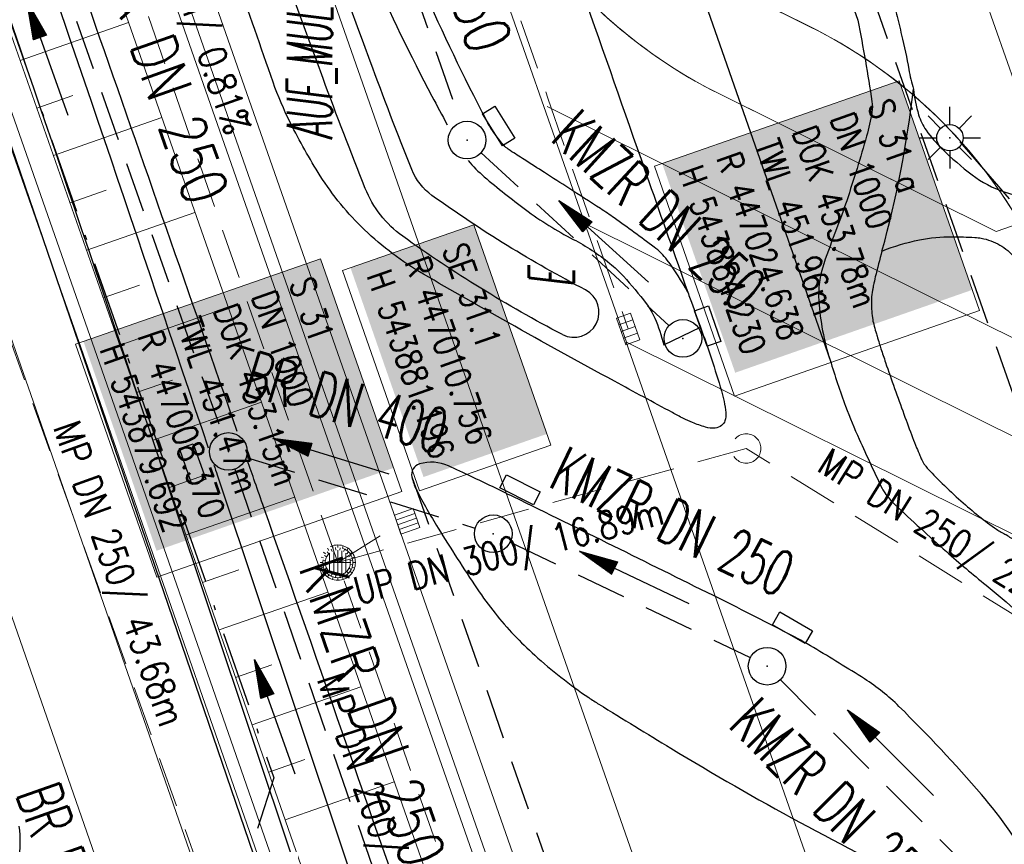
# Model space of a CAD drawing. Extents: x 446577 to 447216, y 443659 to 444842.
# Tile 104 of 177: x 446972 to 447011, y 443965 to 443998. Entities that reach past the tile are written whole.
import ezdxf
from ezdxf.enums import TextEntityAlignment as Align

# ---------------------------------------------------------------- set-up
doc = ezdxf.new("R2010")
doc.units = 0
doc.header["$LTSCALE"] = 2
doc.header["$MEASUREMENT"] = 0
for name, pattern in [('AUSGEZOGEN', [0]), ('BAB-FM2', [2.6, 1.5, -0.5, 0.1, -0.5]), ('GESTRICH-X2', [1.5, 1, -0.5])]:
    doc.linetypes.add(name, pattern=pattern)
doc.layers.get('0').update_dxf_attribs({"linetype": 'AUSGEZOGEN'})
for name, color, linetype in [('204-GRENZL-BAB', 7, 'AUSGEZOGEN'), ('ANMERKUNG', 7, 'CONTINUOUS'), ('BAB_FM', 5, 'BAB-FM2'), ('Beschriftung', 7, 'CONTINUOUS'), ('BOESCHG', 250, 'AUSGEZOGEN'), ('FBRTOP', 250, 'AUSGEZOGEN'), ('GLOBAL', 7, 'CONTINUOUS'), ('Hintergrund', 7, 'CONTINUOUS'), ('Hintergrundplan', 7, 'CONTINUOUS'), ('KANAL', 7, 'GESTRICH-X2'), ('MULDE', 250, 'AUSGEZOGEN'), ('PFEIL', 7, 'CONTINUOUS'), ('SCHLITZRINNE', 200, 'AUSGEZOGEN'), ('SCHSYMBOL', 200, 'AUSGEZOGEN'), ('SIGNATUR', 4, 'AUSGEZOGEN'), ('STRASSE', 250, 'AUSGEZOGEN'), ('TEXTO', 4, 'CONTINUOUS'), ('WEG', 250, 'GESTRICH-X2')]:
    doc.layers.add(name, color=color, linetype=linetype)
doc.styles.add('6', font='txt_____.ttf', dxfattribs={"width": 0.8, "height": 1})
doc.styles.add('8', font='txt_____.ttf', dxfattribs={"width": 0.8, "height": 1})
doc.styles.add('ROMANS', font='romans.shx', dxfattribs={"width": 0.8})

# ---------------------------------------------------------------- blocks, each defined once
blk = doc.blocks.new('GST')
at = {"color": 0}
blk.add_circle((0, 0), 0.75, dxfattribs=at)
blk.add_point((0, 0), dxfattribs=at)
blk = doc.blocks.new('17')
blk.add_lwpolyline([(-0.755, -1.218), (0.748, -1.218), (0.748, -1.801), (-0.755, -1.801)], close=True)
blk.add_blockref('GST', (0, 0))
blk = doc.blocks.new('LICHTM')
for p, q in [((0, 0.75), (0, 1.75)), ((-0.53, 0.53), (-1.237, 1.237)), ((0.53, 0.53), (1.237, 1.237)), ((-1.75, 0), (-0.75, 0)), ((0.75, 0), (1.75, 0)), ((-0.53, -0.53), (-1.237, -1.237)), ((0.53, -0.53), (1.237, -1.237)), ((0, -0.75), (0, -1.75))]:
    blk.add_line(p, q)
blk.add_circle((0, 0), 0.75)
blk.add_point((0, 0))
blk = doc.blocks.new('PFEIL2')
at = {"color": 0}
for p, q in [((0.88, 0.002), (-2.401, -0.012)), ((0.881, -0.271), (0.879, 0.276)), ((0.879, 0.276), (2.429, 0.009)), ((0.911, 0.27), (0.879, 0.265)), ((0.965, 0.261), (0.879, 0.246)), ((1.019, 0.252), (0.879, 0.228)), ((1.073, 0.242), (0.879, 0.209)), ((1.127, 0.233), (0.879, 0.191)), ((1.181, 0.224), (0.879, 0.172)), ((1.235, 0.214), (0.879, 0.154)), ((1.289, 0.205), (0.879, 0.135)), ((1.343, 0.196), (0.879, 0.117)), ((1.397, 0.187), (0.879, 0.098)), ((1.451, 0.177), (0.879, 0.08)), ((1.505, 0.168), (0.879, 0.061)), ((1.559, 0.159), (0.88, 0.043)), ((1.613, 0.149), (0.88, 0.024)), ((1.668, 0.14), (0.88, 0.006)), ((1.722, 0.131), (0.88, -0.013)), ((1.776, 0.121), (0.88, -0.031)), ((1.83, 0.112), (0.88, -0.05)), ((1.884, 0.103), (0.88, -0.068)), ((1.938, 0.094), (0.88, -0.087)), ((1.992, 0.084), (0.88, -0.105)), ((2.046, 0.075), (0.88, -0.124)), ((2.1, 0.066), (0.88, -0.142)), ((2.154, 0.056), (0.88, -0.161)), ((2.208, 0.047), (0.88, -0.179)), ((2.262, 0.038), (0.881, -0.198)), ((2.316, 0.029), (0.881, -0.216)), ((2.37, 0.019), (0.881, -0.235)), ((2.424, 0.01), (0.881, -0.253)), ((2.429, 0.009), (0.881, -0.271))]:
    blk.add_line(p, q, dxfattribs=at)
blk = doc.blocks.new('SK-quadrat Rand')
at = {"color": 18, "lineweight": 9, "true_color": 0x000000}
for p, q in [((-0.4, 0.8), (-0.4, 0)), ((-0.4, 0.8), (0.4, 0.8)), ((-0.2, 0.8), (-0.2, 0)), ((0, 0.8), (0, 0)), ((0.2, 0.8), (0.2, 0)), ((0.4, 0.8), (0.4, 0)), ((-0.4, 0), (0.4, 0))]:
    blk.add_line(p, q, dxfattribs=at)
blk = doc.blocks.new('Muldenschacht')
at = {"color": 18, "lineweight": 9, "true_color": 0x000000}
for p, q in [((-0.484382, 0.356002), (-0.565365, 0.41484)), ((-0.350626, 0.358645), (-0.421053, 0.429778)), ((-0.351511, 0.488874), (-0.410348, 0.569857)), ((-0.228204, 0.447647), (-0.274147, 0.536581)), ((-0.215015, 0.669384), (-0.184082, 0.574183)), ((-0.096655, 0.595502), (-0.080293, 0.496748)), ((0.001562, 0.503479), (0.001464, -0.497521)), ((0.001513, 0.703679), (0.001513, 0.603579)), ((0.093794, 0.596447), (0.078414, 0.497536)), ((0.218041, 0.669384), (0.187109, 0.574183)), ((0.271415, 0.539517), (0.226431, 0.450094)), ((0.413374, 0.569857), (0.354537, 0.488874)), ((0.425748, 0.42812), (0.355042, 0.357263)), ((0.568391, 0.41484), (0.487409, 0.356002)), ((-0.599087, 0.002979), (-0.699187, 0.002979)), ((-0.569691, 0.188574), (-0.664892, 0.219507)), ((-0.492399, 0.083917), (-0.591181, 0.100105)), ((-0.444073, 0.230912), (-0.53319, 0.276499)), ((0.502013, 0.002979), (-0.498987, 0.002979)), ((0.474843, 0.165641), (-0.471817, 0.165641)), ((0.38186, 0.328304), (-0.378834, 0.328304)), ((0.447803, 0.22953), (0.537061, 0.27484)), ((0.4959, 0.080963), (0.594778, 0.096559)), ((0.572718, 0.188574), (0.667918, 0.219507)), ((0.602083, 0.008988), (0.702178, 0.00999)), ((-0.569691, -0.182617), (-0.664892, -0.21355)), ((-0.493148, -0.073251), (-0.59208, -0.088497)), ((-0.484382, -0.350045), (-0.565365, -0.408882)), ((-0.445326, -0.222488), (-0.534694, -0.267581)), ((0.474843, -0.159684), (-0.471817, -0.159684)), ((-0.352742, -0.35058), (-0.423593, -0.421292)), ((0.38186, -0.322346), (-0.378834, -0.322346)), ((0.426841, -0.421069), (0.355953, -0.350395)), ((0.446654, -0.225822), (0.535682, -0.271583)), ((0.487409, -0.350045), (0.568391, -0.408882)), ((0.496174, -0.073247), (0.595107, -0.088493)), ((0.572718, -0.182617), (0.667918, -0.21355)), ((-0.351511, -0.482917), (-0.410348, -0.5639)), ((-0.228006, -0.441793), (-0.273909, -0.530747)), ((-0.184082, -0.568226), (-0.215015, -0.663427)), ((-0.079489, -0.490923), (-0.095689, -0.589704)), ((0.001513, -0.597621), (0.001513, -0.697721)), ((0.079714, -0.491374), (0.095355, -0.590245)), ((0.187109, -0.568226), (0.218041, -0.663427)), ((0.271696, -0.533418), (0.226665, -0.444019)), ((0.354537, -0.482917), (0.413374, -0.5639))]:
    blk.add_line(p, q, dxfattribs=at)
for radius in [0.7007, 0.6006, 0.5005]:
    blk.add_circle((0.001513, 0.002979), radius, dxfattribs=at)
blk = doc.blocks.new('SK-rechteck Mitt')
at = {"color": 18, "lineweight": 9, "true_color": 0x000000}
for p, q in [((-0.375, 0.2), (-0.375, -0.2)), ((-0.375, 0.2), (0.375, 0.2)), ((-0.1875, 0.2), (-0.1875, -0.2)), ((0, 0.2), (0, -0.2)), ((0.1875, 0.2), (0.1875, -0.2)), ((0.375, 0.2), (0.375, -0.2)), ((-0.375, -0.2), (0.375, -0.2))]:
    blk.add_line(p, q, dxfattribs=at)
blk = doc.blocks.new('Schacht')
at = {"color": 18, "lineweight": 9, "true_color": 0x000000}
blk.add_circle((0, 0), 0.779, dxfattribs=at)

msp = doc.modelspace()

# ---------------------------------------------------------------- linework, layer by layer
at = {"layer": '204-GRENZL-BAB', "flags": 128}
msp.add_lwpolyline([(446959.422, 444029.301), (446990.658, 443938.01)], dxfattribs=at)
at = {"layer": 'BAB_FM', "flags": 128}
for points in [[(446922.017, 444124.26), (446927.549, 444125.698), (446927.899, 444125.558), (446928.259, 444125.049), (446932.341, 444112.186), (446932.415, 444111.329), (446932.161, 444110.826), (446930.186, 444109.826), (446932.537, 444110.517), (446932.785, 444110.389), (446934.977, 444103.552), (446982.372, 443967.653), (446978.591, 443956.014), (446979.295, 443953.253)], [(447009.685, 443992.966), (447012.696, 443989.484), (447015.345, 443983.805), (447016.057, 443984.065)]]:
    msp.add_lwpolyline(points, dxfattribs=at)
at = {"layer": 'Beschriftung', "color": 18, "lineweight": 9, "true_color": 0x000000}
for points in [[(447007.277, 443995.399), (447010.47, 443986.257), (447000.715, 443982.849), (446997.522, 443991.991), (447007.277, 443995.399)], [(446990.332, 443989.665), (446993.394, 443980.9), (446988.17, 443979.075), (446985.109, 443987.84), (446990.332, 443989.665)], [(446984.231, 443988.314), (446987.468, 443979.047), (446977.713, 443975.639), (446974.476, 443984.907), (446984.231, 443988.314)]]:
    msp.add_lwpolyline(points, close=True, dxfattribs=at)
at = {"layer": 'BOESCHG'}
msp.add_arc((446967.37, 443965.087), 4.9, 335.7587, 7.5593, dxfattribs=at)
at = {"layer": 'FBRTOP', "color": 0, "const_width": 0.5}
for points in [[(446900.98, 444066.64, 0.001569), (446904.679, 444054.626, 0.001572), (446908.562, 444042.288, 0.001661), (446912.313, 444030.636, 0.001473), (446916.976, 444016.455, 0.002148), (446920.244, 444006.753, 0.000639), (446924.384, 443994.686, 0.001194), (446926.622, 443988.238, 0.000004), (446928.252, 443983.582, 0.00003), (446928.459, 443982.988, 0.000003), (446932.589, 443971.189, -0.000018), (446936.719, 443959.39, -0.000007), (446940.848, 443947.592, 0.000013), (446944.977, 443935.794, 0.000013), (446949.106, 443923.995, -0.000019), (446953.236, 443912.197, -0.000006), (446957.365, 443900.399, 0.000004), (446961.494, 443888.601, 0.000002), (446973.881, 443853.206, 0.000002), (446986.269, 443817.81, 0.000004), (446998.657, 443782.416, -0.000006), (447011.045, 443747.021, -0.000001), (447016.033, 443732.768, 0.000003)], [(446931.413, 444062.95, 0.001572), (446935.242, 444050.785, 0.00166), (446938.941, 444039.294, 0.001474), (446943.541, 444025.305, 0.002147), (446946.768, 444015.725, 0.00064), (446950.859, 444003.802, 0.001194), (446953.074, 443997.422, 0.000004), (446954.683, 443992.821, 0.00003), (446954.889, 443992.234, 0.000003), (446959.018, 443980.437, -0.000018), (446963.147, 443968.64, -0.000007), (446967.276, 443956.841, 0.000013), (446971.405, 443945.042, 0.000013), (446975.535, 443933.245, -0.000019), (446979.664, 443921.447, -0.000006), (446983.793, 443909.648, 0.000004), (446987.922, 443897.849, 0.000002), (447000.31, 443862.454, 0.000002), (447012.697, 443827.06, 0.000004), (447025.085, 443791.665, -0.000006), (447037.473, 443756.271, 0), (447039.084, 443751.668, 0.000003)], [(446866.566, 444271.777, 0.002691), (446871.765, 444245.898, 0.003085), (446877.214, 444220.305, 0.003296), (446882.62, 444196.418, 0.003493), (446888.335, 444172.666, 0.003551), (446894.287, 444149.378, 0.002848), (446900.319, 444126.973, 0.002558), (446907.306, 444102.1, 0.002824), (446915.542, 444073.946, 0.003985), (446921.651, 444054.071, 0.002928), (446930.243, 444027.436, 0.003935), (446936.907, 444007.707, 0.000126), (446946.647, 443979.626, 0.000195), (446952.953, 443961.485, 0.000026), (446968.558, 443916.655, 0.000443), (446969.471, 443914.039, 0.00013), (446975.672, 443896.342, -0.000082), (446985.547, 443868.172, -0.00001), (446990.142, 443855.056, -0.000011), (446994.25, 443843.328, -0.000533)]]:
    msp.add_lwpolyline(points, format="xyb", dxfattribs=at)
at = {"layer": 'FBRTOP', "color": 0}
msp.add_lwpolyline([(446906.283, 444163.064, 0.003557), (446913.219, 444136.335, 0.004717), (446918.783, 444116.265, 0.000024), (446923.206, 444100.879, 0.003676), (446923.236, 444100.778, 0.000171), (446925.25, 444094.15, 0.000048), (446932.443, 444070.518, 0.000065), (446938.908, 444049.294, 0.003486), (446939.03, 444048.902, 0.003745), (446939.222, 444048.317, 0.000068), (446950.069, 444016.112, 0.000011), (446956.461, 443997.144, 0.001698), (446956.504, 443997.019, 0.000349), (446956.714, 443996.41, 0.000013), (446962.54, 443979.58, 0.000005), (446967.365, 443965.643, 0.00002), (446968.622, 443962.013, 0.001124), (446976.568, 443939.234, -0.000442), (446996.834, 443881.391), (447012.742, 443835.838, 0.000388), (447024.088, 443803.43, 0.00025), (447041.743, 443753.205)], format="xyb", dxfattribs=at)
at = {"layer": 'Hintergrund', "color": 254, "lineweight": 18, "true_color": 0xcccccc}
for p, q in [((447021.892, 443966.697), (446983.18, 444077.202)), ((446996.411, 443984.99), (446966.192, 444071.251)), ((446972.691, 443982.904), (446963.29, 444009.715)), ((446972.269, 443996.197), (446976.581, 443997.709)), ((446972.93, 443994.31), (446974.367, 443994.814)), ((446993.26, 443994.369), (447016.189, 443982.976)), ((446973.592, 443992.422), (446977.903, 443993.934)), ((446974.254, 443990.535), (446975.691, 443991.039)), ((446974.916, 443988.648), (446979.225, 443990.159)), ((446994.92, 443989.636), (447017.846, 443978.244)), ((446975.578, 443986.76), (446977.014, 443987.264)), ((446976.239, 443984.873), (446980.547, 443986.384)), ((447013.36, 443976.565), (446996.407, 443984.989)), ((446976.899, 443982.985), (446978.336, 443983.486)), ((446981.119, 443958.72), (446972.691, 443982.904)), ((446977.557, 443981.096), (446981.872, 443982.6)), ((446978.215, 443979.208), (446979.654, 443979.709)), ((446978.873, 443977.319), (446983.194, 443978.825)), ((446979.531, 443975.43), (446980.973, 443975.933)), ((446980.19, 443973.542), (446984.516, 443975.05)), ((446980.848, 443971.653), (446982.291, 443972.156)), ((446981.506, 443969.765), (446985.838, 443971.275)), ((446982.164, 443967.876), (446983.609, 443968.38)), ((446982.822, 443965.987), (446987.161, 443967.499))]:
    msp.add_line(p, q, dxfattribs=at)
for points in [[(447021.261, 443893.487), (447021.896, 443900.835, 0.198133), (447010.422, 443937.199), (447007.627, 443940.538, -0.068573), (447003.277, 443947.477, -0.001832), (447003.139, 443947.786, 0.178534), (447001.695, 443949.278), (446997.497, 443951.298, -0.198913), (446995.966, 443953.009), (446914.662, 444185.083, -0.187649), (446914.736, 444187.257), (446916.409, 444191.158, 0.198913), (446916.437, 444193.454), (446910.291, 444211.161, 0.052334), (446897.348, 444238.542)], [(446903.359, 444203.008, -0.017902), (446910.831, 444185.443), (446913.488, 444177.859), (446993.075, 443950.61, -0.092735), (446995.605, 443929.397)], [(447025.873, 443932.602), (447025.319, 443925.474), (447024.945, 443922.003, 0.097186), (447014.639, 443940.729, -0.09023), (447007.563, 443953.176), (446996.406, 443984.989)]]:
    msp.add_lwpolyline(points, format="xyb", dxfattribs=at)
for points in [[(446902.398, 444202.729), (446905.261, 444192.848), (446910.297, 444175.871), (446917.828, 444151.366), (446925.192, 444128.793), (446933.77, 444103.494), (446939.308, 444087.576), (446949.306, 444058.845), (446949.577, 444057.991), (446958.506, 444032.44), (446966.121, 444010.707), (446975.523, 443983.894), (446983.952, 443959.707), (446993.618, 443932.044), (446994.661, 443929.066)], [(446903.359, 444203.008), (446906.221, 444193.129), (446911.254, 444176.16), (446918.782, 444151.668), (446926.14, 444129.109), (446934.716, 444103.819), (446940.252, 444087.904), (446950.255, 444059.16), (446950.526, 444058.308), (446959.45, 444032.77), (446967.065, 444011.038), (446976.467, 443984.224), (446984.896, 443960.036), (446994.562, 443932.374), (446995.605, 443929.397)], [(446901.918, 444202.59), (446904.782, 444192.707), (446909.819, 444175.726), (446917.352, 444151.215), (446924.717, 444128.635), (446933.297, 444103.331), (446938.836, 444087.411), (446948.831, 444058.687), (446949.102, 444057.833), (446958.034, 444032.275), (446965.649, 444010.542), (446975.051, 443983.729), (446983.48, 443959.542), (446993.146, 443931.879), (446994.189, 443928.901)], [(446912.719, 444186.104), (446915.376, 444178.52), (446994.814, 443951.696)], [(446913.695, 444184.829), (446995.079, 443952.461), (446997.497, 443951.298)]]:
    msp.add_lwpolyline(points, dxfattribs=at)
msp.add_lwpolyline([(446992.685, 444003.03), (446991.739, 444002.701, 0.146526), (447000.115, 443994.872), (447011.139, 443989.393), (447012.09, 443989.727, 0.146323), (447003.72, 443997.547), (446992.685, 444003.03)], format="xyb", close=True, dxfattribs=at)
at = {"layer": 'Hintergrundplan', "color": 254, "lineweight": 18, "true_color": 0xcccccc}
for p, q in [((447001.203, 443951.652), (446915.837, 444195.33)), ((447021.892, 443966.697), (446983.18, 444077.202)), ((446996.411, 443984.99), (446966.192, 444071.251)), ((446963.29, 444009.715), (446972.691, 443982.904)), ((446972.269, 443996.197), (446976.581, 443997.709)), ((446972.93, 443994.31), (446974.367, 443994.814)), ((446993.26, 443994.369), (447016.189, 443982.976)), ((446973.592, 443992.422), (446977.903, 443993.934)), ((446974.254, 443990.535), (446975.691, 443991.039)), ((446974.916, 443988.648), (446979.225, 443990.159)), ((446994.92, 443989.636), (447017.846, 443978.244)), ((446975.578, 443986.76), (446977.014, 443987.264)), ((446976.239, 443984.873), (446980.547, 443986.384)), ((447013.36, 443976.565), (446996.407, 443984.989)), ((446976.899, 443982.985), (446978.336, 443983.486)), ((446972.691, 443982.904), (446981.119, 443958.72)), ((446977.557, 443981.096), (446981.872, 443982.6)), ((446978.215, 443979.208), (446979.654, 443979.709)), ((446978.873, 443977.319), (446983.194, 443978.825)), ((446979.531, 443975.43), (446980.973, 443975.933)), ((446980.19, 443973.542), (446984.516, 443975.05)), ((446980.848, 443971.653), (446982.291, 443972.156)), ((446981.506, 443969.765), (446985.838, 443971.275)), ((446982.164, 443967.876), (446983.609, 443968.38)), ((446982.822, 443965.987), (446987.161, 443967.499))]:
    msp.add_line(p, q, dxfattribs=at)
for points in [[(446876.311, 444276.479, 0.001546), (446880.265, 444258.949), (446884.86, 444241.143), (446889.217, 444225.002), (446895.1, 444204.114), (446898.904, 444190.984), (446903.955, 444173.956), (446911.512, 444149.366), (446918.905, 444126.702), (446927.504, 444101.342), (446933.051, 444085.399), (446943.019, 444056.752), (446943.292, 444055.895), (446952.252, 444030.254), (446959.869, 444008.516), (446969.269, 443981.708), (446977.696, 443957.527), (446987.364, 443929.859), (446992.826, 443914.269), (447001.849, 443888.473), (447004.918, 443879.844), (447010.397, 443864.117), (447011.292, 443861.654), (447020.355, 443835.697)], [(447021.261, 443893.487), (447021.896, 443900.835, 0.198133), (447010.422, 443937.199), (447007.627, 443940.538, -0.068573), (447003.277, 443947.477, -0.001832), (447003.139, 443947.786, 0.178534), (447001.695, 443949.278), (446997.497, 443951.298, -0.198913), (446995.966, 443953.009), (446914.662, 444185.083, -0.187649), (446914.736, 444187.257), (446916.409, 444191.158, 0.198913), (446916.437, 444193.454), (446910.291, 444211.161, 0.052334), (446897.348, 444238.542)], [(446903.359, 444203.008, -0.017902), (446910.831, 444185.443), (446913.488, 444177.859), (446993.075, 443950.61, -0.092735), (446995.605, 443929.397)], [(447025.873, 443932.602), (447025.319, 443925.474), (447024.945, 443922.003, 0.097186), (447014.639, 443940.729, -0.09023), (447007.563, 443953.176), (446996.406, 443984.989)]]:
    msp.add_lwpolyline(points, format="xyb", dxfattribs=at)
for points in [[(446902.398, 444202.729), (446905.261, 444192.848), (446910.297, 444175.871), (446917.828, 444151.366), (446925.192, 444128.793), (446933.77, 444103.494), (446939.308, 444087.576), (446949.306, 444058.845), (446949.577, 444057.991), (446958.506, 444032.44), (446966.121, 444010.707), (446975.523, 443983.894), (446983.952, 443959.707), (446993.618, 443932.044), (446994.661, 443929.066)], [(446903.359, 444203.008), (446906.221, 444193.129), (446911.254, 444176.16), (446918.782, 444151.668), (446926.14, 444129.109), (446934.716, 444103.819), (446940.252, 444087.904), (446950.255, 444059.16), (446950.526, 444058.308), (446959.45, 444032.77), (446967.065, 444011.038), (446976.467, 443984.224), (446984.896, 443960.036), (446994.562, 443932.374), (446995.605, 443929.397)], [(446901.918, 444202.59), (446904.782, 444192.707), (446909.819, 444175.726), (446917.352, 444151.215), (446924.717, 444128.635), (446933.297, 444103.331), (446938.836, 444087.411), (446948.831, 444058.687), (446949.102, 444057.833), (446958.034, 444032.275), (446965.649, 444010.542), (446975.051, 443983.729), (446983.48, 443959.542), (446993.146, 443931.879), (446994.189, 443928.901)], [(446912.719, 444186.104), (446915.376, 444178.52), (446994.814, 443951.696)], [(446913.695, 444184.829), (446995.079, 443952.461), (446997.497, 443951.298)]]:
    msp.add_lwpolyline(points, dxfattribs=at)
msp.add_lwpolyline([(447003.982, 443997.417), (446992.685, 444003.03), (446991.739, 444002.703, 0.142623), (446999.85, 443995.004), (447011.14, 443989.394), (447012.09, 443989.727, 0.142623), (447003.982, 443997.417)], format="xyb", close=True, dxfattribs=at)
at = {"layer": 'KANAL'}
for p, q in [((446996.125, 444027.25), (447013.875, 443977.063)), ((446967.5, 444017.563), (446980.313, 443981.344)), ((446982.844, 444013.531), (446989.813, 443993.75)), ((446990.625, 443992.531), (446998.094, 443985.656)), ((446981.281, 443980.406), (446990.375, 443977.594)), ((446980.813, 443979.938), (446988, 443959.219)), ((446991.781, 443977.031), (447001.344, 443972.438)), ((447002.531, 443971.563), (447010.031, 443964.063))]:
    msp.add_line(p, q, dxfattribs=at)
at = {"layer": 'KANAL', "color": 92, "lineweight": 9, "true_color": 0x00b400}
for p, q in [((446984.914, 443976.223, 453.154), (446972.318, 444012.548, 452.827)), ((446983.544, 443952.419, 453.477), (446968.84, 443993.553, 453.283)), ((447001.182, 443980.762), (446984.914, 443976.223, 453.154)), ((447019.963, 443969.103, 453.751), (447001.182, 443980.762)), ((446984.914, 443976.223, 453.154), (446987.3, 443977.727, 453.341))]:
    msp.add_line(p, q, dxfattribs=at)
for points in [[(446929.142, 444177.812, 451.703), (446931.918, 444169.857, 451.783), (446934.749, 444161.785, 451.874), (446938.602, 444150.802, 451.979), (446941.7, 444141.98, 452.073), (446945.808, 444130.237, 452.18), (446948.627, 444122.175, 452.268), (446952.723, 444110.462, 452.373), (446955.548, 444102.376, 452.456), (446959.384, 444091.421, 452.557), (446962.484, 444082.602, 452.654), (446965.569, 444073.788, 452.744), (446969.414, 444062.809, 452.856), (446972.223, 444054.814, 452.922), (446975.022, 444046.801, 453.019), (446979.151, 444035.045, 453.12), (446983.277, 444023.247, 453.242), (446986.918, 444012.867, 453.326), (446990.223, 444003.446, 453.406), (446993.279, 443994.709, 453.477), (446996.478, 443985.517, 453.567)], [(447003.77, 443946.561, 454.031), (446993.777, 443950.965, 453.58), (446984.914, 443976.223, 453.154)]]:
    msp.add_polyline3d(points, dxfattribs=at)
at = {"layer": 'MULDE', "flags": 128}
for points in [[(446934.491, 444103.862, 0.000321), (446939.833, 444088.64, 0.00103), (446941.51, 444083.902, 0.000142), (446955.103, 444045.784, -0.000732), (446957.728, 444038.395, -0.001834), (446969.52, 444004.656, -0.002426), (446978.217, 443979.075), (446984.773, 443959.477), (446989.543, 443945.222)], [(446994.783, 443987.071, -0.035613), (446988.667, 443990.833, -0.142779), (446987.864, 443991.858, -0.007262), (446986.21, 443996.171, -0.00144), (446978.197, 444018.196, -0.002933), (446973.45, 444031.607, -0.002333), (446967.66, 444048.532, -0.002333)], [(446993.859, 443985.297, -0.035613), (446987.501, 443989.208, -0.142779), (446986.008, 443991.114, -0.007262), (446984.332, 443995.482, -0.00144), (446976.315, 444017.518, -0.002933), (446971.561, 444030.951, -0.002333), (446965.764, 444047.894, -0.002333)]]:
    msp.add_lwpolyline(points, format="xyb", dxfattribs=at)
at = {"layer": 'MULDE'}
for points in [[(446967.18, 444017.504, -0.000662), (446971.41, 444005.309, -0.002324), (446979.754, 443980.783)], [(446979.984, 443980.097, -0.000037), (446980.113, 443979.709), (446986.67, 443960.112), (446991.416, 443945.927)]]:
    msp.add_lwpolyline(points, format="xyb", dxfattribs=at)
msp.add_arc((446994.321, 443986.184), 1, 242.4824, 62.4824, dxfattribs=at)
at = {"layer": 'SCHLITZRINNE', "flags": 128}
msp.add_lwpolyline([(446918.666, 444051.482, 0.001942), (446927.717, 444023.784, 0.002834), (446934.101, 444004.864, 0.000005), (446941.432, 443983.537, 0.000867), (446941.474, 443983.415, 0.000084), (446947.849, 443965.085, 0.000199), (446950.544, 443957.352, 0.000027), (446955.553, 443942.997, 0.000044), (446958.667, 443934.078, 0.000101), (446962.051, 443924.393, 0.000084), (446966.153, 443912.669, 0.000975), (446970.092, 443901.486, -0.001001), (446974.031, 443890.303, -0.000613), (446978.162, 443878.453, 0.000574), (446982.293, 443866.603, 0.000043), (446985.962, 443856.119, 0.000041), (446989.821, 443845.1, 0.000098), (446990.721, 443842.532, -0.000006), (447006.522, 443797.477, -0.000336), (447009.233, 443789.73, -0.000126), (447016.458, 443769.022)], format="xyb", dxfattribs=at)
at = {"layer": 'SCHSYMBOL'}
for points in [[(446991.477, 443992.802), (446990.675, 443994.073), (446991.168, 443994.384), (446991.97, 443993.113)], [(446999.62, 443984.827), (446999.124, 443986.245), (446999.674, 443986.438), (447000.17, 443985.019)], [(446992.712, 443978.516), (446991.374, 443979.2), (446991.639, 443979.719), (446992.977, 443979.035)], [(447003.532, 443973.005), (447002.226, 443973.75), (447002.515, 443974.256), (447003.82, 443973.511)]]:
    msp.add_lwpolyline(points, close=True, dxfattribs=at)
at = {"layer": 'STRASSE'}
for points in [[(446975.314, 444015.589, 0.000006), (446974.769, 444017.152, 0), (446964.047, 444047.919, 0.004084)], [(447043.661, 443874.317, 0.00065), (447041.176, 443881.432, 0.001872), (447040.301, 443883.897, 0.056151), (447039.637, 443885.247, 0.027107), (447037.823, 443887.77, 0.023122), (447036.129, 443889.687, 0.039357), (447035, 443890.681, 0.016729), (447033.458, 443891.758, 0.021771), (447032.213, 443892.493, 0.00424), (447031.256, 443892.992, 0.001159), (447027.738, 443894.78, 0.012233), (447021.582, 443897.704, -0.012648), (447015.63, 443900.536, -0.04443), (447012.536, 443902.469, -0.040823), (447009.574, 443905.112, -0.048131), (447006.927, 443908.492, -0.056635), (447005.322, 443911.773, -0.000988), (447002.382, 443920.089, -0.000382), (446994.841, 443941.603, -0.000001), (446989.039, 443958.198, -0.000032)], [(447068.931, 443945.908, 0.000002), (447074.525, 443910.767, 0.000014)], [(447049.189, 444050.771, 0.000203), (447055.063, 444013.845, 0.000415), (447057.959, 443995.782, 0.000007), (447066.417, 443943.312, -0.000072), (447067.235, 443938.233, -0.000506), (447069.899, 443921.568, 0.000383), (447073.414, 443899.55, 0.002551), (447074.205, 443894.777, 0.000503), (447078.363, 443870.591, 0.006787)], [(446980.914, 443981.438, -0.00016), (446969.629, 444013.764, 0.000226), (446960.626, 444039.543, 0.000413), (446960.222, 444040.696, 0.000011), (446944.42, 444085.635, 0.000428), (446935.152, 444111.92, 0.001149), (446931.668, 444121.701, 0.026902), (446928.917, 444128.239, 0.023906), (446925.092, 444135.244, 0.002185), (446923.664, 444137.563, 0.002709), (446922.493, 444139.423, 0.006708), (446920.834, 444141.952, -0.00206), (446915.355, 444150.136, -0.01839), (446912.49, 444154.819, -0.010257), (446907.844, 444163.493)], [(447073.711, 444002.962, 0.033144), (447071.649, 444002.183, 0.049451), (447070.369, 444001.441, 0.004482), (447068.758, 444000.257, 0.029227), (447068.524, 444000.059, 0.007273), (447067.373, 443998.934, 0.008275), (447066.393, 443997.914, 0.001899), (447065.791, 443997.261, 0.002808), (447065.387, 443996.815, 0.014132), (447064.673, 443995.97, 0.009349), (447063.654, 443994.644, 0.018156), (447063.289, 443994.11, 0.012064), (447062.789, 443993.275, 0.044804), (447062.348, 443992.302, 0.046874), (447062.103, 443991.311, 0.033443), (447062.012, 443990.211, 0.040411), (447062.072, 443989.299, 0.00151), (447062.392, 443987.174, 0.001192), (447062.812, 443984.485, 0.000031), (447067.774, 443953.189, 0.000135)], [(446976.61, 444029.533, 0.03215), (446979.382, 444024.643, -0.080397), (446981.347, 444020.235, -0.083933), (446981.584, 444017.648, 0.063196), (446981.757, 444014.212, 0.041304), (446984.233, 444004.866, 0.036242), (446988.664, 443994.783, 0.003268), (446989.274, 443993.647, 0.04817)], [(446996.697, 444027.818, -0.000004), (446997.66, 444025.108), (447000.49, 444017.142, -0.000535), (447003.642, 444008.239, -0.000636), (447006.276, 444000.743, -0.003431), (447006.917, 443998.872, -0.010612), (447007.107, 443998.262, -0.008598), (447007.164, 443998.051, -0.002181), (447007.37, 443997.214, -0.015904), (447007.656, 443995.846, 0.027714), (447007.838, 443995.064, 0.011121)], [(446992.359, 444005.496, 0.000175), (446997.303, 443991.389, 0.000562), (446998.853, 443986.988, 0.002603), (446998.948, 443986.723, -0.000609), (446999.36, 443985.591, -0.014799), (447000.195, 443983.056, -0.044823), (447000.369, 443982.191, -0.108185), (447000.335, 443981.868, -0.149984), (447000.197, 443981.675, -0.138684), (446999.941, 443981.573, -0.099723), (446999.564, 443981.61, -0.019362), (446999.037, 443981.793, -0.027476), (446998.679, 443981.956, -0.003094), (446998.24, 443982.19, -0.000588), (446995.937, 443983.436, -0.003348), (446991.701, 443985.772, -0.004169), (446988.328, 443987.699, -0.058569), (446985.98, 443989.464, -0.061819), (446984.216, 443991.618, -0.023958), (446983.033, 443993.711, -0.032514), (446982.34, 443995.342, -0.001119), (446979.435, 444003.704, 0.000787)], [(446998.853, 443986.988, 0.035294), (446998.034, 443988.259, 0.072719), (446997.512, 443988.779, 0.004139), (446995.925, 443989.935, 0.012271), (446995.377, 443990.307, 0.000054), (446994.117, 443991.118, 0.000071), (446993.149, 443991.741, 0.000642), (446992.337, 443992.262, -0.000942), (446991.784, 443992.617, -0.074938), (446991.465, 443992.898, -0.036248), (446990.953, 443993.606, -0.018768), (446990.877, 443993.74, -0.002408), (446990.328, 443994.81, -0.034438), (446985.84, 444005.416, -0.055351)], [(447005.629, 443997.805, -0.009878), (447006.19, 443994.565, -0.078399), (447006.188, 443994.148, -0.029087), (447005.976, 443993.197, -0.010506), (447005.183, 443990.621, -0.013321), (447004.78, 443989.504, 0.010701), (447004.271, 443988.116, 0.099154), (447004.073, 443986.633, 0.061424), (447004.522, 443984.274)], [(447007.838, 443995.064, 0.049742), (447008.048, 443994.042, 0.076241), (447008.348, 443993.429, 0.048305), (447008.98, 443992.684, 0.029776), (447010.178, 443991.651, 0.081466), (447011.449, 443990.974, 0.062611), (447013.279, 443990.6)], [(446990.108, 443992.218, 0.039761), (446990.75, 443991.575, 0.017231), (446992.389, 443990.271, 0.040035), (446994.293, 443989.083, -0.051724), (446995.747, 443988.129, -0.037349), (446996.291, 443987.613, -0.019867), (446997.196, 443986.533, -0.063526), (446997.536, 443985.953, -0.037788), (446997.9, 443984.886)], [(447006.587, 443988.617, 0.003885), (447006.323, 443987.589, 0.012239), (447006.249, 443987.26, 0.001401), (447006.225, 443987.134, 0.002371), (447006.211, 443987.06, 0.031767), (447006.17, 443986.707, 0.028315), (447006.171, 443986.308, 0.021229), (447006.207, 443985.962, 0.027916), (447006.26, 443985.702, 0.003541), (447006.341, 443985.402, 0.00639), (447006.39, 443985.236, 0.001537), (447006.48, 443984.943, 0.002128), (447006.547, 443984.732, 0.004787), (447006.728, 443984.187, 0.002508), (447007.089, 443983.151, 0.003126), (447007.459, 443982.128, 0.003423), (447007.809, 443981.198, 0.003497), (447007.968, 443980.794, 0.004468), (447008.097, 443980.479, 0.011009), (447008.175, 443980.304, 0.017985), (447008.229, 443980.2, 0.024973), (447008.258, 443980.154, 0.011078), (447008.33, 443980.056, 0.026713), (447008.457, 443979.909, 0.006854), (447008.988, 443979.372, 0.012249), (447009.734, 443978.673, 0.013442), (447010.445, 443978.071, 0.019327), (447011.153, 443977.548, 0.038635), (447011.535, 443977.329, 0.002174)], [(447004.522, 443984.274, 0.013483), (447005.141, 443982.442, 0.018379), (447005.68, 443981.13, 0.004639), (447006.593, 443979.168, 0.048663), (447006.7, 443978.991, 0.04272), (447007.105, 443978.534, 0.00936), (447009.154, 443976.656, 0.010751), (447010.735, 443975.32, -0.0134), (447011.997, 443974.242, -0.03425), (447013.574, 443972.611, -0.021464), (447015.785, 443969.746, -0.019911), (447017.514, 443967.075, -0.044873), (447018.123, 443965.798, -0.004791), (447019.374, 443962.326, -0.000504), (447030.905, 443929.214, -0.000095), (447044.341, 443890.484, 0.000368), (447047.811, 443880.499, 0.001539), (447048.2, 443879.394, -0.000545), (447049.304, 443876.275, -0.023323), (447050.243, 443873.158, -0.004484), (447054.215, 443856.708, -0.047748), (447055.15, 443849.699, -0.025986), (447054.957, 443836.728)], [(446988.655, 443959.296, -0.000001), (446981.971, 443978.412, -0.000032), (446981.616, 443979.428, -0.000004), (446981.312, 443980.297, 0.000226)]]:
    msp.add_lwpolyline(points, format="xyb", dxfattribs=at)
msp.add_lwpolyline([(446977.95, 444060.211), (446990.498, 444024.36), (447004.522, 443984.274)], dxfattribs=at)
at = {"layer": 'STRASSE', "flags": 128}
for points in [[(446998.914, 444016.736), (447005.629, 443997.805)], [(446997.9, 443984.886), (446999.36, 443985.591)]]:
    msp.add_lwpolyline(points, dxfattribs=at)
msp.add_lwpolyline([(447006.587, 443988.617, -0.044966), (447008.078, 443989.064, -0.053367), (447009.384, 443989.189, -0.009819), (447010.28, 443989.161, -0.033224), (447010.544, 443989.13, -0.085361), (447011.283, 443988.857, -0.089162), (447011.86, 443988.369, -0.03668), (447012.17, 443987.932, -0.019105), (447012.669, 443987.032, -0.027708), (447013.668, 443984.749, -0.014419), (447015.21, 443980.218, -0.023198), (447015.661, 443978.474, -0.103089), (447015.661, 443978.065, -0.258314), (447015.314, 443977.661, -0.05564), (447013.057, 443977.099, -0.008064), (447012.436, 443977.026, -0.026409), (447012.245, 443977.017, -0.102625), (447011.952, 443977.079, -0.062739), (447011.535, 443977.329)], format="xyb", dxfattribs=at)
at = {"layer": 'STRASSE'}
msp.add_lwpolyline([(446987.866, 443979.632, 0.06571), (446988.047, 443979.124, 0.020141), (446988.909, 443977.597, 0.00895), (446990.463, 443975.183, 0.021256), (446991.178, 443974.208, 0.04073), (446992.757, 443972.535, 0.034255), (446994.909, 443970.849, 0.011022), (446995.316, 443970.586, 0.00159), (446998.183, 443968.833, 0.024308), (447008.563, 443963.204, 0.103504), (447011.282, 443962.532, 0.100708), (447012.254, 443962.694, 0.185698), (447012.661, 443963.06, 0.245667), (447012.651, 443963.942, 0.055298), (447010.547, 443966.996, 0.019486), (447007.265, 443970.5, 0.053547), (447005.894, 443971.59, 0.007289), (447003.86, 443972.838, 0.014939), (447002.841, 443973.403, 0.003689), (446999.872, 443974.906, 0.001383), (446991.917, 443978.834, 0.002945), (446990.233, 443979.647, 0.005469), (446989.319, 443980.07, 0.18067), (446988.169, 443980.145, 0.390504)], format="xyb", close=True, dxfattribs=at)
msp.add_arc((446966.11, 443999.816), 41.998, 344.5343, 353.5029, dxfattribs=at)
at = {"layer": 'WEG', "flags": 128}
msp.add_lwpolyline([(446987.866, 443979.632), (446994.02, 443962.091), (446997.715, 443951.425), (447004.122, 443933.238), (447006.928, 443925.198), (447012.973, 443908.1)], dxfattribs=at)

# ---------------------------------------------------------------- block references
at = {"layer": 'KANAL', "xscale": 1.5, "yscale": 1.5, "rotation": 289.2688179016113}
msp.add_blockref('SK-rechteck Mitt', (446996.478, 443985.517), dxfattribs=at)
at = {"layer": 'KANAL', "xscale": 0.75, "yscale": 0.75}
msp.add_blockref('Schacht', (447001.182, 443980.762), dxfattribs=at)
at = {"layer": 'KANAL'}
for name, p, rotation in [('SK-quadrat Rand', (446987.3, 443977.727), 289.2688179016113), ('Muldenschacht', (446984.914, 443976.223), 270)]:
    msp.add_blockref(name, p, dxfattribs=dict(at, rotation=rotation))
at = {"layer": 'PFEIL'}
for p, rotation in [((446973.352, 443996.288), 109.4626999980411), ((446995.515, 443988.991), 137.4515000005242), ((446984.649, 443980.457), 162.7625999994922), ((446996.731, 443975.623), 154.2069000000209), ((446982.401, 443970.077), 109.1906999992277), ((447006.933, 443968.649), 134.8628000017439)]:
    msp.add_blockref('PFEIL2', p, dxfattribs=dict(at, rotation=rotation))
at = {"layer": 'SCHSYMBOL'}
for name, p, rotation in [('GST', (446990.063, 443993.033), 109.2891999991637), ('GST', (446998.661, 443985.141), 109.2891999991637), ('17', (446980.557, 443980.643), 289.2892), ('GST', (446991.106, 443977.37), 109.2891999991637), ('GST', (447002.015, 443972.098), 109.2891999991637)]:
    msp.add_blockref(name, p, dxfattribs=dict(at, rotation=rotation))
at = {"layer": 'SIGNATUR', "xscale": 0.7, "yscale": 0.7, "zscale": 0.7}
msp.add_blockref('LICHTM', (447009.291, 443993.128), dxfattribs=at)

# ---------------------------------------------------------------- texts
at = {"layer": 'ANMERKUNG', "style": 'ROMANS', "oblique": 7, "width": 0.5}
for s, p in [('AUF_MUL', (446984.692, 443993.063)), ('E', (446994.321, 443987.184))]:
    msp.add_text(s, height=1.8, rotation=90, dxfattribs=at).set_placement(p)
at = {"layer": 'Beschriftung', "color": 18, "true_color": 0x000000, "char_height": 1, "attachment_point": 1, "rotation": 289.2551, "line_spacing_factor": 0.959981, "style": '8', "bg_fill": 1, "box_fill_scale": 1.5, "bg_fill_color": 256, "bg_fill_true_color": 11599800, "bg_fill_transparency": 0}
for s, insert in [('S 31 a^JDN 1000^JDOK 453.78m^JTWL 451.96m^JR 447024.638^JH 543884.230', (447006.97, 443994.762)), ('SE 31.1^JR 447010.756^JH 543881.196', (446990.025, 443989.028)), ('S 31^JDN 1000^JDOK 453.15m^JTWL 451.47m^JR 447008.370^JH 543879.692', (446983.924, 443987.677))]:
    msp.add_mtext(s, dxfattribs=dict(at, insert=insert))
at = {"layer": 'Beschriftung', "color": 92, "true_color": 0x00b400, "char_height": 1.1, "attachment_point": 1, "line_spacing_factor": 0.959981, "style": '6'}
for s, insert, rotation in [('MP DN 250/ 43.68m', (446974.602, 443981.97), 289.6702), ('MP DN 250/ 22.11m/ 0.23%', (447004.526, 443980.833), 328.1706), ('UP DN 300/ 16.89m', (446985.45, 443975.603), 14.7641), ('MP DN 200/ 26.77m/ 1.31%', (446985.119, 443971.93), 288.8198)]:
    msp.add_mtext(s, dxfattribs=dict(at, insert=insert, rotation=rotation))
at = {"layer": 'GLOBAL', "color": 92, "true_color": 0x00b400, "insert": (446975.691, 444010.268), "char_height": 1.1, "attachment_point": 1, "rotation": 289.1245, "line_spacing_factor": 0.959981, "style": '6'}
msp.add_mtext('MP DN 350/ 38.45m/ 0.81%', dxfattribs=at)
at = {"layer": 'TEXTO', "style": 'ROMANS'}
for s, rotation, width, p in [('KMZR DN 250', 289.4054, 0.75, (446988.072, 444002.376)), ('KMZR DN 250', 289.4627, 0.75, (446976.791, 443996.351)), ('KMZR DN 250', 317.4515, 0.6, (446997.105, 443989.577)), ('BR DN 400', 342.7626, 0.6, (446985.002, 443981.735)), ('KMZR DN 250', 334.2069, 0.6, (446997.86, 443977.043)), ('KMZR DN 250', 289.1907, 0.75, (446985.447, 443969.995)), ('KMZR DN 250', 314.8628, 0.6, (447004.038, 443966.073)), ('BR DN 300', 289.4208, 0.6, (446973.45, 443963.153))]:
    msp.add_text(s, height=1.8, rotation=rotation, dxfattribs=dict(at, width=width)).set_placement(p, align=Align.CENTER)

doc.saveas('drawing.dxf')
